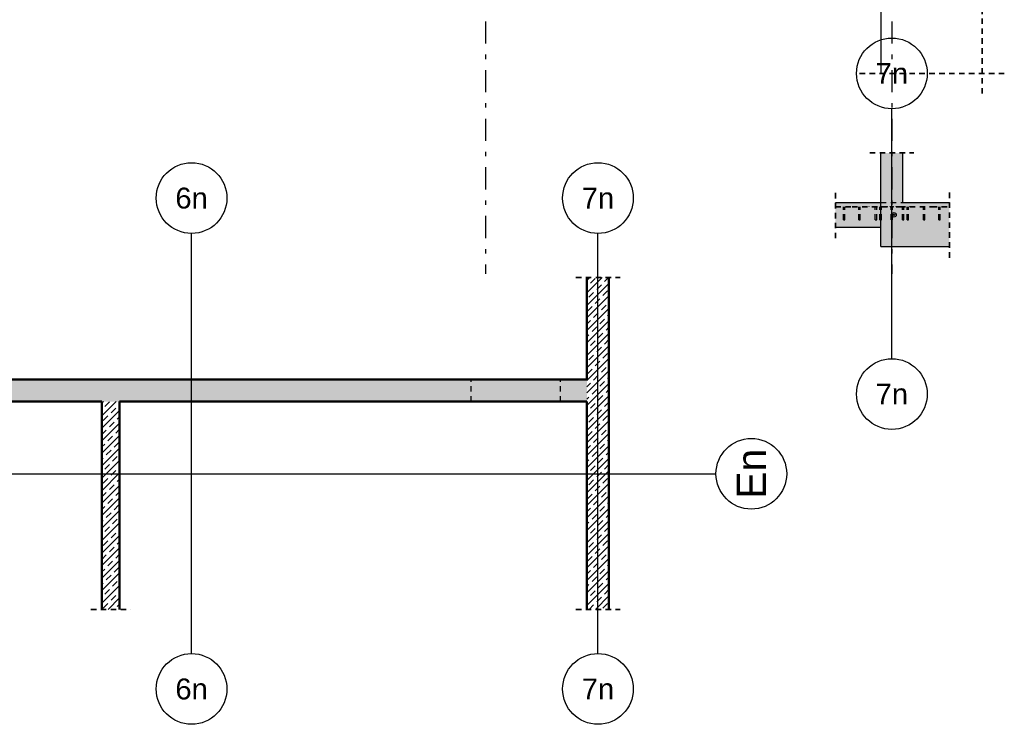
# Model space of a CAD drawing. Header units: millimetres. Extents: x -4 to 113, y -17 to 52.
# Tile 16 of 91: x 25 to 48, y -17 to -1. Entities that reach past the tile are written whole.
import ezdxf
from ezdxf.enums import TextEntityAlignment as Align

# ---------------------------------------------------------------- set-up
doc = ezdxf.new("R2010")
doc.units = ezdxf.units.MM
doc.linetypes.add('DASHDOTX2', pattern=[2, 1, -0.5, 0, -0.5])
doc.linetypes.add('HIDDEN', pattern=[0.375, 0.25, -0.125])
for name, color, linetype, lineweight in [('Achsen', 7, 'Continuous', 20), ('Mattenbewehrung', 7, 'Continuous', 20), ('Schraffuren', 7, 'Continuous', 20), ('Stabstahl', 7, 'Continuous', 20)]:
    doc.layers.add(name, color=color, linetype=linetype, lineweight=lineweight)
doc.styles.add('Arial', font='arial.ttf')
pattern_1 = [(45, (0, 0), (-0.1414214, 0.1414214), [0.15, -0.1]), (45, (-0.07071, 0.07071), (-0.1414214, 0.1414214), [])]

msp = doc.modelspace()

# ---------------------------------------------------------------- hatches: boundary and pattern name
at = {"layer": 'Schraffuren', "lineweight": 13, "true_color": 0xd7ffd7}
for points in [[(45.256532, -5.244675), (45.256532, -4.123589), (44.756532, -4.123589), (44.75653, -5.244675)], [(44.75653, -5.804675), (44.75653, -5.244675), (43.730552, -5.244675), (43.730552, -5.804675)], [(46.309497, -6.244675), (46.309497, -5.244675), (44.75653, -5.244675), (44.756532, -6.244675)]]:
    msp.add_hatch(color=254, dxfattribs=at).paths.add_polyline_path(points)
at = {"layer": 'Schraffuren', "lineweight": 13, "true_color": 0x4682b4}
msp.add_hatch(color=145, dxfattribs=at).paths.add_polyline_path([(45.072531, -5.524687), (45.072523, -5.524184), (45.072499, -5.523682), (45.07246, -5.523181), (45.072405, -5.522682), (45.072334, -5.522184), (45.072248, -5.521689), (45.072146, -5.521197), (45.072028, -5.520708), (45.071896, -5.520223), (45.071748, -5.519743), (45.071585, -5.519267), (45.071407, -5.518797), (45.071215, -5.518333), (45.071008, -5.517874), (45.070787, -5.517423), (45.070552, -5.516979), (45.070303, -5.516542), (45.07004, -5.516114), (45.069764, -5.515694), (45.069475, -5.515282), (45.069173, -5.51488), (45.068859, -5.514488), (45.068533, -5.514106), (45.068194, -5.513734), (45.067845, -5.513373), (45.067484, -5.513023), (45.067112, -5.512685), (45.06673, -5.512359), (45.066337, -5.512044), (45.065936, -5.511743), (45.065524, -5.511454), (45.065104, -5.511178), (45.064676, -5.510915), (45.064239, -5.510666), (45.063795, -5.510431), (45.063343, -5.51021), (45.062885, -5.510003), (45.062421, -5.509811), (45.061951, -5.509633), (45.061475, -5.50947), (45.060995, -5.509322), (45.06051, -5.50919), (45.060021, -5.509072), (45.059529, -5.50897), (45.059034, -5.508884), (45.058536, -5.508813), (45.058037, -5.508758), (45.057536, -5.508719), (45.057034, -5.508695), (45.056531, -5.508687), (45.056028, -5.508695), (45.055526, -5.508719), (45.055025, -5.508758), (45.054526, -5.508813), (45.054028, -5.508884), (45.053533, -5.50897), (45.053041, -5.509072), (45.052552, -5.50919), (45.052067, -5.509322), (45.051587, -5.50947), (45.051111, -5.509633), (45.050641, -5.509811), (45.050177, -5.510003), (45.049718, -5.51021), (45.049267, -5.510431), (45.048823, -5.510666), (45.048386, -5.510915), (45.047958, -5.511178), (45.047538, -5.511454), (45.047126, -5.511743), (45.046724, -5.512044), (45.046332, -5.512359), (45.04595, -5.512685), (45.045578, -5.513023), (45.045217, -5.513373), (45.044867, -5.513734), (45.044529, -5.514106), (45.044203, -5.514488), (45.043888, -5.51488), (45.043587, -5.515282), (45.043298, -5.515694), (45.043022, -5.516114), (45.042759, -5.516542), (45.04251, -5.516979), (45.042275, -5.517423), (45.042054, -5.517874), (45.041847, -5.518333), (45.041655, -5.518797), (45.041477, -5.519267), (45.041314, -5.519743), (45.041166, -5.520223), (45.041034, -5.520708), (45.040916, -5.521197), (45.040814, -5.521689), (45.040728, -5.522184), (45.040657, -5.522682), (45.040602, -5.523181), (45.040563, -5.523682), (45.040539, -5.524184), (45.040531, -5.524687), (45.040539, -5.52519), (45.040563, -5.525692), (45.040602, -5.526193), (45.040657, -5.526692), (45.040728, -5.52719), (45.040814, -5.527685), (45.040916, -5.528177), (45.041034, -5.528666), (45.041166, -5.529151), (45.041314, -5.529631), (45.041477, -5.530107), (45.041655, -5.530577), (45.041847, -5.531041), (45.042054, -5.531499), (45.042275, -5.531951), (45.04251, -5.532395), (45.042759, -5.532832), (45.043022, -5.53326), (45.043298, -5.53368), (45.043587, -5.534092), (45.043888, -5.534493), (45.044203, -5.534886), (45.044529, -5.535268), (45.044867, -5.53564), (45.045217, -5.536001), (45.045578, -5.53635), (45.04595, -5.536689), (45.046332, -5.537015), (45.046724, -5.537329), (45.047126, -5.537631), (45.047538, -5.53792), (45.047958, -5.538196), (45.048386, -5.538459), (45.048823, -5.538708), (45.049267, -5.538943), (45.049718, -5.539164), (45.050177, -5.539371), (45.050641, -5.539563), (45.051111, -5.539741), (45.051587, -5.539904), (45.052067, -5.540052), (45.052552, -5.540184), (45.053041, -5.540302), (45.053533, -5.540404), (45.054028, -5.54049), (45.054526, -5.540561), (45.055025, -5.540616), (45.055526, -5.540655), (45.056028, -5.540679), (45.056531, -5.540687), (45.057034, -5.540679), (45.057536, -5.540655), (45.058037, -5.540616), (45.058536, -5.540561), (45.059034, -5.54049), (45.059529, -5.540404), (45.060021, -5.540302), (45.06051, -5.540184), (45.060995, -5.540052), (45.061475, -5.539904), (45.061951, -5.539741), (45.062421, -5.539563), (45.062885, -5.539371), (45.063343, -5.539164), (45.063795, -5.538943), (45.064239, -5.538708), (45.064676, -5.538459), (45.065104, -5.538196), (45.065524, -5.53792), (45.065936, -5.537631), (45.066337, -5.537329), (45.06673, -5.537015), (45.067112, -5.536689), (45.067484, -5.53635), (45.067845, -5.536001), (45.068194, -5.53564), (45.068533, -5.535268), (45.068859, -5.534886), (45.069173, -5.534493), (45.069475, -5.534092), (45.069764, -5.53368), (45.07004, -5.53326), (45.070303, -5.532832), (45.070552, -5.532395), (45.070787, -5.531951), (45.071008, -5.531499), (45.071215, -5.531041), (45.071407, -5.530577), (45.071585, -5.530107), (45.071748, -5.529631), (45.071896, -5.529151), (45.072028, -5.528666), (45.072146, -5.528177), (45.072248, -5.527685), (45.072334, -5.52719), (45.072405, -5.526692), (45.07246, -5.526193), (45.072499, -5.525692), (45.072523, -5.52519)])
at = {"layer": 'Schraffuren', "lineweight": 13}
h = msp.add_hatch(dxfattribs=at)
h.set_pattern_fill('bB', color=6, scale=0.01, angle=45, style=0, pattern_type=2)
h.set_pattern_definition(pattern_1)
h.paths.add_polyline_path([(38.602754, -6.945425), (38.102754, -6.945425), (38.102754, -14.454864), (38.602754, -14.454864)])
h = msp.add_hatch(dxfattribs=at)
h.set_pattern_fill('bB', color=6, scale=0.01, angle=45, style=0, pattern_type=2)
h.set_pattern_definition(pattern_1)
h.paths.add_polyline_path([(38.102754, -9.751221), (38.102754, -9.251221), (12.053467, -9.251221), (12.053467, -9.751221)])
h = msp.add_hatch(dxfattribs=at)
h.set_pattern_fill('bB', color=6, scale=0.01, angle=45, style=0, pattern_type=2)
h.set_pattern_definition(pattern_1)
h.paths.add_polyline_path([(27.523492, -9.751221), (27.123492, -9.751221), (27.123492, -14.454864), (27.523492, -14.454864)])

# ---------------------------------------------------------------- linework, layer by layer
at = {"color": 2, "linetype": 'HIDDEN', "lineweight": 35, "ltscale": 0.5}
for p, q in [((47.052818, 37.844906), (47.052818, -2.829025)), ((47.552818, -2.329025), (44.256532, -2.329025)), ((44.506532, -4.123589), (45.506532, -4.123589)), ((43.730552, -6.054675), (43.730552, -4.994675)), ((46.309497, -6.494675), (46.309497, -4.994675)), ((37.852754, -6.945425), (38.852754, -6.945425)), ((26.873492, -14.454864), (27.773492, -14.454864)), ((37.852754, -14.454864), (38.852754, -14.454864))]:
    msp.add_line(p, q, dxfattribs=at)
at = {"color": 11, "linetype": 'Continuous', "lineweight": 25}
for p, q in [((44.756532, 1.690177), (44.756532, -2.329025)), ((44.75653, -5.334689), (44.756532, -5.334689)), ((44.75653, -5.344689), (44.756532, -5.344689)), ((44.75653, -5.634689), (44.756532, -5.634689))]:
    msp.add_line(p, q, dxfattribs=at)
at = {"color": 3, "linetype": 'Continuous', "lineweight": 25}
for p, q in [((45.007331, -8.780489), (45.007331, -3.123589)), ((29.153553, -15.454864), (29.153553, -5.945425)), ((38.353553, -15.454864), (38.353553, -5.945425)), ((-2.375276, -11.385702), (41.025746, -11.385702))]:
    msp.add_line(p, q, dxfattribs=at)
at = {"color": 3, "linetype": 'HIDDEN', "lineweight": 25, "ltscale": 0.5}
for p, q in [((43.730552, -5.334689), (44.107386, -5.334689)), ((43.730552, -5.344689), (44.107386, -5.344689)), ((43.911386, -5.634689), (43.911386, -5.344689)), ((43.943386, -5.634689), (43.943386, -5.344689)), ((44.107386, -5.334689), (44.75653, -5.334689)), ((44.107386, -5.344689), (44.75653, -5.344689)), ((44.261386, -5.634689), (44.261386, -5.344689)), ((44.293386, -5.634689), (44.293386, -5.344689)), ((44.490894, -5.344689), (44.490894, -5.334689)), ((44.604031, -5.344689), (44.604031, -5.334689)), ((44.631386, -5.634689), (44.631386, -5.344689)), ((44.663386, -5.634689), (44.663386, -5.344689)), ((44.736827, -5.634689), (44.736827, -5.344689)), ((44.756532, -5.244675), (45.256532, -5.244675)), ((44.756532, -5.334689), (44.827386, -5.334689)), ((44.756532, -5.344689), (44.827386, -5.344689)), ((44.768827, -5.634689), (44.768827, -5.344689)), ((44.827386, -5.334689), (44.851822, -5.334689)), ((44.827386, -5.344689), (44.827386, -5.334689)), ((44.827386, -5.344689), (44.851822, -5.344689)), ((44.851822, -5.334689), (44.908391, -5.334689)), ((44.851822, -5.344689), (44.851822, -5.334689)), ((44.851822, -5.344689), (44.908391, -5.344689)), ((44.908391, -5.344689), (44.908391, -5.334689)), ((44.967386, -5.334689), (45.047386, -5.334689)), ((44.967386, -5.344689), (44.967386, -5.334689)), ((44.967386, -5.344689), (45.047386, -5.344689)), ((44.991386, -5.634689), (44.991386, -5.344689)), ((45.023386, -5.634689), (45.023386, -5.344689)), ((45.047386, -5.344689), (45.047386, -5.334689)), ((45.106381, -5.334689), (45.162949, -5.334689)), ((45.106381, -5.344689), (45.106381, -5.334689)), ((45.106381, -5.344689), (45.162949, -5.344689)), ((45.162949, -5.334689), (45.187386, -5.334689)), ((45.162949, -5.344689), (45.162949, -5.334689)), ((45.162949, -5.344689), (45.187386, -5.344689)), ((45.187386, -5.334689), (45.907386, -5.334689)), ((45.187386, -5.344689), (45.187386, -5.334689)), ((45.187386, -5.344689), (45.907386, -5.344689)), ((45.245944, -5.634689), (45.245944, -5.344689)), ((45.277944, -5.634689), (45.277944, -5.344689)), ((45.351386, -5.634689), (45.351386, -5.344689)), ((45.383386, -5.634689), (45.383386, -5.344689)), ((45.41074, -5.344689), (45.41074, -5.334689)), ((45.523878, -5.344689), (45.523878, -5.334689)), ((45.721386, -5.634689), (45.721386, -5.344689)), ((45.753386, -5.634689), (45.753386, -5.344689)), ((45.907386, -5.334689), (46.309497, -5.334689)), ((45.907386, -5.344689), (46.309497, -5.344689)), ((46.071386, -5.634689), (46.071386, -5.344689)), ((46.103386, -5.634689), (46.103386, -5.344689)), ((43.911386, -5.634689), (43.912604, -5.634689)), ((43.912604, -5.634689), (43.916072, -5.634689)), ((43.916072, -5.634689), (43.921263, -5.634689)), ((43.921263, -5.634689), (43.927386, -5.634689)), ((43.927386, -5.634689), (43.933509, -5.634689)), ((43.933509, -5.634689), (43.938699, -5.634689)), ((43.938699, -5.634689), (43.942168, -5.634689)), ((43.942168, -5.634689), (43.943386, -5.634689)), ((44.261386, -5.634689), (44.262604, -5.634689)), ((44.262604, -5.634689), (44.266072, -5.634689)), ((44.266072, -5.634689), (44.271263, -5.634689)), ((44.271263, -5.634689), (44.277386, -5.634689)), ((44.277386, -5.634689), (44.283509, -5.634689)), ((44.283509, -5.634689), (44.288699, -5.634689)), ((44.288699, -5.634689), (44.292168, -5.634689)), ((44.292168, -5.634689), (44.293386, -5.634689)), ((44.631386, -5.634689), (44.632604, -5.634689)), ((44.632604, -5.634689), (44.636072, -5.634689)), ((44.636072, -5.634689), (44.641263, -5.634689)), ((44.641263, -5.634689), (44.647386, -5.634689)), ((44.647386, -5.634689), (44.653509, -5.634689)), ((44.653509, -5.634689), (44.658699, -5.634689)), ((44.658699, -5.634689), (44.662168, -5.634689)), ((44.662168, -5.634689), (44.663386, -5.634689)), ((44.736827, -5.634689), (44.738045, -5.634689)), ((44.738045, -5.634689), (44.741514, -5.634689)), ((44.741514, -5.634689), (44.746704, -5.634689)), ((44.746704, -5.634689), (44.752827, -5.634689)), ((44.752827, -5.634689), (44.75653, -5.634689)), ((44.756532, -5.634689), (44.75895, -5.634689)), ((44.75895, -5.634689), (44.764141, -5.634689)), ((44.764141, -5.634689), (44.767609, -5.634689)), ((44.767609, -5.634689), (44.768827, -5.634689)), ((44.991386, -5.634689), (44.992604, -5.634689)), ((44.992604, -5.634689), (44.996072, -5.634689)), ((44.996072, -5.634689), (45.001263, -5.634689)), ((45.001263, -5.634689), (45.007386, -5.634689)), ((45.007386, -5.634689), (45.013509, -5.634689)), ((45.013509, -5.634689), (45.018699, -5.634689)), ((45.018699, -5.634689), (45.022168, -5.634689)), ((45.022168, -5.634689), (45.023386, -5.634689)), ((45.245944, -5.634689), (45.247162, -5.634689)), ((45.247162, -5.634689), (45.250631, -5.634689)), ((45.250631, -5.634689), (45.255821, -5.634689)), ((45.255821, -5.634689), (45.261944, -5.634689)), ((45.261944, -5.634689), (45.268067, -5.634689)), ((45.268067, -5.634689), (45.273258, -5.634689)), ((45.273258, -5.634689), (45.276726, -5.634689)), ((45.276726, -5.634689), (45.277944, -5.634689)), ((45.351386, -5.634689), (45.352604, -5.634689)), ((45.352604, -5.634689), (45.356072, -5.634689)), ((45.356072, -5.634689), (45.361263, -5.634689)), ((45.361263, -5.634689), (45.367386, -5.634689)), ((45.367386, -5.634689), (45.373509, -5.634689)), ((45.373509, -5.634689), (45.378699, -5.634689)), ((45.378699, -5.634689), (45.382168, -5.634689)), ((45.382168, -5.634689), (45.383386, -5.634689)), ((45.721386, -5.634689), (45.722604, -5.634689)), ((45.722604, -5.634689), (45.726072, -5.634689)), ((45.726072, -5.634689), (45.731263, -5.634689)), ((45.731263, -5.634689), (45.737386, -5.634689)), ((45.737386, -5.634689), (45.743509, -5.634689)), ((45.743509, -5.634689), (45.748699, -5.634689)), ((45.748699, -5.634689), (45.752168, -5.634689)), ((45.752168, -5.634689), (45.753386, -5.634689)), ((46.071386, -5.634689), (46.072604, -5.634689)), ((46.072604, -5.634689), (46.076072, -5.634689)), ((46.076072, -5.634689), (46.081263, -5.634689)), ((46.081263, -5.634689), (46.087386, -5.634689)), ((46.087386, -5.634689), (46.093509, -5.634689)), ((46.093509, -5.634689), (46.098699, -5.634689)), ((46.098699, -5.634689), (46.102168, -5.634689)), ((46.102168, -5.634689), (46.103386, -5.634689))]:
    msp.add_line(p, q, dxfattribs=at)
at = {"color": 4, "linetype": 'Continuous', "lineweight": 50}
for p, q in [((38.102754, -9.251221), (38.102754, -6.945425)), ((38.602754, -14.454864), (38.602754, -6.945425)), ((12.053467, -9.251221), (38.102754, -9.251221)), ((19.123467, -9.751221), (27.123492, -9.751221)), ((27.123492, -14.454864), (27.123492, -9.751221)), ((27.523492, -9.751221), (38.102754, -9.751221)), ((27.523492, -14.454864), (27.523492, -9.751221)), ((38.102754, -14.454864), (38.102754, -9.751221))]:
    msp.add_line(p, q, dxfattribs=at)
at = {"color": 3, "linetype": 'Continuous', "lineweight": 25}
for centre, radius in [((45.007331, -2.323589), 0.8), ((29.153553, -5.145425), 0.8), ((38.353553, -5.145425), 0.8), ((45.056833, -5.524687), 0.05), ((45.007331, -9.580489), 0.8), ((41.825746, -11.385702), 0.8), ((29.153553, -16.254864), 0.8), ((38.353553, -16.254864), 0.8)]:
    msp.add_circle(centre, radius, dxfattribs=at)
at = {"layer": 'Achsen', "color": 3, "linetype": 'DASHDOTX2', "lineweight": 25, "ltscale": 0.5}
for p, q in [((35.807324, 39.55094), (35.807324, -6.857)), ((45.007324, 39.55094), (45.007324, -6.857))]:
    msp.add_line(p, q, dxfattribs=at)
at = {"layer": 'Mattenbewehrung', "color": 3, "linetype": 'Continuous', "lineweight": 25}
for p, q in [((44.756532, -5.244675), (44.756532, -4.123589)), ((45.256532, -5.244675), (45.256532, -4.123589)), ((43.730552, -5.244675), (44.75653, -5.244675)), ((44.75653, -5.804675), (44.75653, -5.244675)), ((44.756532, -6.244675), (44.756532, -5.244675)), ((45.256532, -5.244675), (46.309497, -5.244675)), ((43.730552, -5.804675), (44.75653, -5.804675)), ((44.756532, -6.244675), (46.309497, -6.244675))]:
    msp.add_line(p, q, dxfattribs=at)
msp.add_circle((45.056531, -5.524687), 0.016, dxfattribs=at)
at = {"layer": 'Stabstahl', "color": 3, "linetype": 'HIDDEN', "lineweight": 25, "ltscale": 0.5}
for p, q in [((35.483503, -9.751221), (35.483503, -9.251221)), ((37.503503, -9.751221), (37.503503, -9.251221))]:
    msp.add_line(p, q, dxfattribs=at)

# ---------------------------------------------------------------- texts
at = {"color": 1, "lineweight": 70, "style": 'Arial'}
for s, p in [('7n', (45.007331, -2.323589)), ('6n', (29.153553, -5.145425)), ('7n', (38.353553, -5.145425)), ('7n', (45.007331, -9.580489)), ('6n', (29.153553, -16.254864)), ('7n', (38.353553, -16.254864))]:
    msp.add_text(s, height=0.4726698, dxfattribs=at).set_placement(p, align=Align.MIDDLE_CENTER)
msp.add_text('En', height=0.6630981, rotation=90, dxfattribs=at).set_placement((41.825746, -11.385702), align=Align.MIDDLE_CENTER)

doc.saveas('drawing.dxf')
